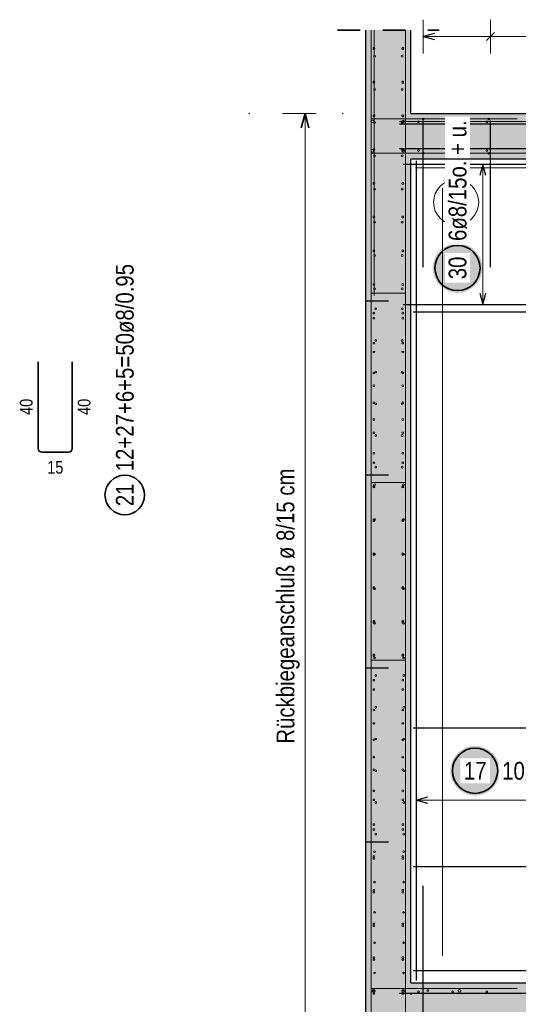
# Model space of a CAD drawing. Header units: millimetres. Extents: x -10.2 to 30.7, y 0 to 21.
# Tile 25 of 40: x 16.5 to 18.7, y 2.3 to 6.7. Entities that reach past the tile are written whole.
import ezdxf

# ---------------------------------------------------------------- set-up
doc = ezdxf.new("R2010")
doc.units = ezdxf.units.MM
doc.linetypes.add('HIDDEN', pattern=[0.375, 0.25, -0.125])
doc.layers.add('nplo Bewehrung', color=7, linetype='Continuous', lineweight=20)
doc.styles.add('Arial Narrow', font='ARIALN.TTF')

msp = doc.modelspace()

# ---------------------------------------------------------------- hatches: boundary and pattern name
at = {"lineweight": 13, "true_color": 0xd7ffd7}
for points in [[(18.2271, 6.611), (18.2271, 6.241), (18.0271, 6.241), (18.0271, 6.611)], [(18.2271, 6.611), (18.2271, 6.241), (18.0271, 6.241), (18.0271, 6.611)], [(18.2271, 6.241), (18.2271, 2.391), (18.0271, 2.391), (18.0271, 6.241)], [(20.2271, 6.241), (20.2271, 6.041), (18.2271, 6.041), (18.2271, 6.241)], [(20.4271, 2.391), (20.4271, 2.141), (18.0271, 2.141), (18.0271, 2.391)]]:
    msp.add_hatch(color=254, dxfattribs=at).paths.add_polyline_path(points)
at = {"lineweight": 25, "true_color": 0xffffff}
for points in [[(18.5435, 5.5569), (18.5435, 5.5607), (18.5433, 5.5646), (18.5429, 5.5684), (18.5425, 5.5722), (18.5419, 5.576), (18.5411, 5.5798), (18.5403, 5.5835), (18.5393, 5.5872), (18.5381, 5.5909), (18.5369, 5.5945), (18.5355, 5.5981), (18.534, 5.6016), (18.5324, 5.6051), (18.5307, 5.6085), (18.5288, 5.6119), (18.5268, 5.6152), (18.5247, 5.6184), (18.5225, 5.6215), (18.5202, 5.6246), (18.5178, 5.6276), (18.5153, 5.6305), (18.5127, 5.6333), (18.5099, 5.636), (18.5071, 5.6386), (18.5042, 5.6411), (18.5013, 5.6436), (18.4982, 5.6459), (18.495, 5.6481), (18.4918, 5.6502), (18.4885, 5.6521), (18.4852, 5.654), (18.4818, 5.6558), (18.4783, 5.6574), (18.4747, 5.6589), (18.4712, 5.6603), (18.4675, 5.6615), (18.4639, 5.6626), (18.4601, 5.6636), (18.4564, 5.6645), (18.4526, 5.6652), (18.4488, 5.6658), (18.445, 5.6663), (18.4412, 5.6666), (18.4374, 5.6668), (18.4335, 5.6669), (18.4297, 5.6668), (18.4259, 5.6666), (18.422, 5.6663), (18.4182, 5.6658), (18.4144, 5.6652), (18.4107, 5.6645), (18.4069, 5.6636), (18.4032, 5.6626), (18.3995, 5.6615), (18.3959, 5.6603), (18.3923, 5.6589), (18.3888, 5.6574), (18.3853, 5.6558), (18.3819, 5.654), (18.3785, 5.6521), (18.3752, 5.6502), (18.372, 5.6481), (18.3689, 5.6459), (18.3658, 5.6436), (18.3628, 5.6411), (18.3599, 5.6386), (18.3571, 5.636), (18.3544, 5.6333), (18.3518, 5.6305), (18.3493, 5.6276), (18.3469, 5.6246), (18.3445, 5.6215), (18.3423, 5.6184), (18.3402, 5.6152), (18.3383, 5.6119), (18.3364, 5.6085), (18.3347, 5.6051), (18.333, 5.6016), (18.3315, 5.5981), (18.3302, 5.5945), (18.3289, 5.5909), (18.3278, 5.5872), (18.3268, 5.5835), (18.3259, 5.5798), (18.3252, 5.576), (18.3246, 5.5722), (18.3241, 5.5684), (18.3238, 5.5646), (18.3236, 5.5607), (18.3235, 5.5569), (18.3236, 5.553), (18.3238, 5.5492), (18.3241, 5.5454), (18.3246, 5.5416), (18.3252, 5.5378), (18.3259, 5.534), (18.3268, 5.5303), (18.3278, 5.5266), (18.3289, 5.5229), (18.3302, 5.5193), (18.3315, 5.5157), (18.333, 5.5121), (18.3347, 5.5087), (18.3364, 5.5052), (18.3383, 5.5019), (18.3402, 5.4986), (18.3423, 5.4954), (18.3445, 5.4922), (18.3469, 5.4892), (18.3493, 5.4862), (18.3518, 5.4833), (18.3544, 5.4805), (18.3571, 5.4778), (18.3599, 5.4751), (18.3628, 5.4726), (18.3658, 5.4702), (18.3689, 5.4679), (18.372, 5.4657), (18.3752, 5.4636), (18.3785, 5.4616), (18.3819, 5.4598), (18.3853, 5.458), (18.3888, 5.4564), (18.3923, 5.4549), (18.3959, 5.4535), (18.3995, 5.4523), (18.4032, 5.4511), (18.4069, 5.4502), (18.4107, 5.4493), (18.4144, 5.4486), (18.4182, 5.448), (18.422, 5.4475), (18.4259, 5.4472), (18.4297, 5.447), (18.4335, 5.4469), (18.4374, 5.447), (18.4412, 5.4472), (18.445, 5.4475), (18.4488, 5.448), (18.4526, 5.4486), (18.4564, 5.4493), (18.4601, 5.4502), (18.4639, 5.4511), (18.4675, 5.4523), (18.4712, 5.4535), (18.4747, 5.4549), (18.4783, 5.4564), (18.4818, 5.458), (18.4852, 5.4598), (18.4885, 5.4616), (18.4918, 5.4636), (18.495, 5.4657), (18.4982, 5.4679), (18.5013, 5.4702), (18.5042, 5.4726), (18.5071, 5.4751), (18.5099, 5.4778), (18.5127, 5.4805), (18.5153, 5.4833), (18.5178, 5.4862), (18.5202, 5.4892), (18.5225, 5.4922), (18.5247, 5.4954), (18.5268, 5.4986), (18.5288, 5.5019), (18.5307, 5.5052), (18.5324, 5.5087), (18.534, 5.5121), (18.5355, 5.5157), (18.5369, 5.5193), (18.5381, 5.5229), (18.5393, 5.5266), (18.5403, 5.5303), (18.5411, 5.534), (18.5419, 5.5378), (18.5425, 5.5416), (18.5429, 5.5454), (18.5433, 5.5492)], [(18.6214, 3.3306), (18.6213, 3.3344), (18.6211, 3.3382), (18.6208, 3.3421), (18.6203, 3.3459), (18.6197, 3.3497), (18.619, 3.3534), (18.6181, 3.3572), (18.6171, 3.3609), (18.616, 3.3646), (18.6147, 3.3682), (18.6133, 3.3718), (18.6118, 3.3753), (18.6102, 3.3788), (18.6085, 3.3822), (18.6066, 3.3856), (18.6046, 3.3889), (18.6025, 3.3921), (18.6003, 3.3952), (18.598, 3.3983), (18.5956, 3.4013), (18.5931, 3.4042), (18.5905, 3.407), (18.5878, 3.4097), (18.585, 3.4123), (18.5821, 3.4148), (18.5791, 3.4172), (18.576, 3.4196), (18.5729, 3.4218), (18.5696, 3.4239), (18.5664, 3.4258), (18.563, 3.4277), (18.5596, 3.4294), (18.5561, 3.4311), (18.5526, 3.4326), (18.549, 3.4339), (18.5453, 3.4352), (18.5417, 3.4363), (18.538, 3.4373), (18.5342, 3.4382), (18.5305, 3.4389), (18.5267, 3.4395), (18.5229, 3.44), (18.519, 3.4403), (18.5152, 3.4405), (18.5114, 3.4406), (18.5075, 3.4405), (18.5037, 3.4403), (18.4999, 3.44), (18.496, 3.4395), (18.4923, 3.4389), (18.4885, 3.4382), (18.4847, 3.4373), (18.481, 3.4363), (18.4774, 3.4352), (18.4737, 3.4339), (18.4701, 3.4326), (18.4666, 3.4311), (18.4631, 3.4294), (18.4597, 3.4277), (18.4564, 3.4258), (18.4531, 3.4239), (18.4498, 3.4218), (18.4467, 3.4196), (18.4436, 3.4172), (18.4406, 3.4148), (18.4378, 3.4123), (18.4349, 3.4097), (18.4322, 3.407), (18.4296, 3.4042), (18.4271, 3.4013), (18.4247, 3.3983), (18.4224, 3.3952), (18.4202, 3.3921), (18.4181, 3.3889), (18.4161, 3.3856), (18.4142, 3.3822), (18.4125, 3.3788), (18.4109, 3.3753), (18.4094, 3.3718), (18.408, 3.3682), (18.4067, 3.3646), (18.4056, 3.3609), (18.4046, 3.3572), (18.4038, 3.3534), (18.403, 3.3497), (18.4024, 3.3459), (18.402, 3.3421), (18.4016, 3.3382), (18.4014, 3.3344), (18.4014, 3.3306), (18.4014, 3.3267), (18.4016, 3.3229), (18.402, 3.3191), (18.4024, 3.3153), (18.403, 3.3115), (18.4038, 3.3077), (18.4046, 3.304), (18.4056, 3.3002), (18.4067, 3.2966), (18.408, 3.2929), (18.4094, 3.2894), (18.4109, 3.2858), (18.4125, 3.2823), (18.4142, 3.2789), (18.4161, 3.2756), (18.4181, 3.2723), (18.4202, 3.2691), (18.4224, 3.2659), (18.4247, 3.2628), (18.4271, 3.2599), (18.4296, 3.257), (18.4322, 3.2542), (18.4349, 3.2514), (18.4378, 3.2488), (18.4406, 3.2463), (18.4436, 3.2439), (18.4467, 3.2416), (18.4498, 3.2394), (18.4531, 3.2373), (18.4564, 3.2353), (18.4597, 3.2334), (18.4631, 3.2317), (18.4666, 3.2301), (18.4701, 3.2286), (18.4737, 3.2272), (18.4774, 3.2259), (18.481, 3.2248), (18.4847, 3.2238), (18.4885, 3.223), (18.4923, 3.2222), (18.496, 3.2216), (18.4999, 3.2212), (18.5037, 3.2208), (18.5075, 3.2206), (18.5114, 3.2206), (18.5152, 3.2206), (18.519, 3.2208), (18.5229, 3.2212), (18.5267, 3.2216), (18.5305, 3.2222), (18.5342, 3.223), (18.538, 3.2238), (18.5417, 3.2248), (18.5453, 3.2259), (18.549, 3.2272), (18.5526, 3.2286), (18.5561, 3.2301), (18.5596, 3.2317), (18.563, 3.2334), (18.5664, 3.2353), (18.5696, 3.2373), (18.5729, 3.2394), (18.576, 3.2416), (18.5791, 3.2439), (18.5821, 3.2463), (18.585, 3.2488), (18.5878, 3.2514), (18.5905, 3.2542), (18.5931, 3.257), (18.5956, 3.2599), (18.598, 3.2628), (18.6003, 3.2659), (18.6025, 3.2691), (18.6046, 3.2723), (18.6066, 3.2756), (18.6085, 3.2789), (18.6102, 3.2823), (18.6118, 3.2858), (18.6133, 3.2894), (18.6147, 3.2929), (18.616, 3.2966), (18.6171, 3.3002), (18.6181, 3.304), (18.619, 3.3077), (18.6197, 3.3115), (18.6203, 3.3153), (18.6208, 3.3191), (18.6211, 3.3229)]]:
    msp.add_hatch(color=7, dxfattribs=at).paths.add_polyline_path(points)

# ---------------------------------------------------------------- linework, layer by layer
at = {"color": 5, "linetype": 'Continuous', "lineweight": 18}
for p, q in [((18.2811, 6.6568), (18.2811, 6.5068)), ((18.5791, 6.6568), (18.5791, 6.5068)), ((18.2811, 6.5818), (19.4731, 6.5818)), ((18.6209, 6.017), (18.4709, 6.017)), ((18.5459, 6.017), (18.5459, 5.395)), ((18.4709, 5.395), (18.6209, 5.395)), ((18.2511, 3.275), (18.2511, 3.125)), ((18.2511, 3.2), (19.5231, 3.2))]:
    msp.add_line(p, q, dxfattribs=at)
at = {"color": 2, "linetype": 'HIDDEN', "lineweight": 35, "ltscale": 0.25}
msp.add_line((17.9021, 6.611), (18.3521, 6.611), dxfattribs=at)
at = {"color": 3, "linetype": 'Continuous', "lineweight": 25}
for p, q in [((18.0271, 6.241), (18.0271, 6.611)), ((18.2271, 6.241), (18.2271, 6.611)), ((18.3311, 6.5952), (18.2811, 6.5818)), ((18.5968, 6.5995), (18.5614, 6.5641)), ((18.2811, 6.5818), (18.3311, 6.5684)), ((18.0271, 2.391), (18.0271, 6.241)), ((18.1771, 6.195), (20.3271, 6.195)), ((18.2811, 5.561), (18.2811, 6.211)), ((18.5791, 5.561), (18.5791, 6.211)), ((18.1771, 6.087), (20.3271, 6.087)), ((18.2271, 2.391), (18.2271, 6.041)), ((18.2511, 2.401), (18.2511, 6.031)), ((18.1921, 6.017), (19.4921, 6.017)), ((18.5459, 6.017), (18.5325, 5.967)), ((18.5593, 5.967), (18.5459, 6.017)), ((18.5325, 5.445), (18.5459, 5.395)), ((18.5459, 5.395), (18.5593, 5.445)), ((18.1921, 5.395), (19.4921, 5.395)), ((20.2171, 5.362), (18.2371, 5.362)), ((20.2171, 3.5197), (18.2371, 3.5197)), ((18.3011, 3.2134), (18.2511, 3.2)), ((18.2511, 3.2), (18.3011, 3.1866)), ((20.2171, 2.9056), (18.2371, 2.9056)), ((18.2811, 2.171), (18.2811, 2.821)), ((20.2171, 2.445), (18.2371, 2.445)), ((18.0271, 2.141), (18.0271, 2.391)), ((18.2271, 2.391), (20.2271, 2.391)), ((18.1771, 2.345), (20.3271, 2.345))]:
    msp.add_line(p, q, dxfattribs=at)
at = {"color": 6, "linetype": 'Continuous', "lineweight": 13}
for p, q in [((17.8079, 6.241), (17.6579, 6.241)), ((17.7579, 2.141), (17.7579, 6.241))]:
    msp.add_line(p, q, dxfattribs=at)
at = {"color": 2, "linetype": 'Continuous', "lineweight": 35}
for p, q in [((17.7579, 6.241), (17.7411, 6.1785)), ((17.7746, 6.1785), (17.7579, 6.241)), ((16.5761, 5.1419), (16.5761, 4.7579)), ((16.7261, 4.7579), (16.7261, 5.1419)), ((16.5921, 4.7419), (16.7101, 4.7419))]:
    msp.add_line(p, q, dxfattribs=at)
at = {"color": 9, "linetype": 'Continuous', "lineweight": 0}
for p, q in [((18.1771, 6.206), (20.3271, 6.206)), ((18.4494, 6.0231), (18.4052, 5.9789)), ((18.4273, 5.9481), (18.4273, 6.026)), ((19.5471, 6.001), (18.2471, 6.001))]:
    msp.add_line(p, q, dxfattribs=at)
at = {"color": 3, "linetype": 'HIDDEN', "lineweight": 25, "ltscale": 0.25}
for p, q in [((18.0271, 5.411), (18.2271, 5.411)), ((18.0271, 4.641), (18.2271, 4.641)), ((18.0271, 3.786), (18.2271, 3.786)), ((18.0271, 3.016), (18.2271, 3.016))]:
    msp.add_line(p, q, dxfattribs=at)
at = {"color": 9, "linetype": 'Continuous', "lineweight": 0}
for centre, radius in [((17.5107, 6.241), 0.00111), ((17.9249, 6.241), 0.00111), ((18.2271, 5.991), 0.00111), ((18.4273, 5.8481), 0.1), ((18.2271, 2.341), 0.00111)]:
    msp.add_circle(centre, radius, dxfattribs=at)
at = {"color": 2, "linetype": 'Continuous', "lineweight": 35}
for centre, radius in [((18.4335, 5.5569), 0.1), ((16.9593, 4.5519), 0.0875), ((18.5114, 3.3306), 0.1)]:
    msp.add_circle(centre, radius, dxfattribs=at)
for centre, start, end in [((16.5921, 4.7579), 180, 270), ((16.7101, 4.7579), 270, 0)]:
    msp.add_arc(centre, 0.016, start, end, dxfattribs=at)
at = {"layer": 'nplo Bewehrung', "color": 9, "linetype": 'Continuous', "lineweight": 0}
for p, q in [((18.0511, 2.4376), (18.0511, 6.611)), ((18.0638, 5.436), (18.0638, 6.611)), ((18.2031, 2.4376), (18.2031, 6.611)), ((18.0511, 6.065), (18.0511, 6.217)), ((18.0511, 6.217), (18.6971, 6.217)), ((18.6971, 6.065), (18.0511, 6.065)), ((18.2371, 6.065), (20.2171, 6.065)), ((18.2371, 6.065), (20.2171, 6.065)), ((18.0511, 5.841), (18.0511, 5.445)), ((18.2031, 5.445), (18.2031, 5.841)), ((18.0511, 5.445), (18.2031, 5.445)), ((18.2031, 4.607), (18.0511, 4.607)), ((18.0511, 4.607), (18.0511, 3.961)), ((18.2031, 4.607), (18.0511, 4.607)), ((18.0511, 4.607), (18.0511, 3.961)), ((18.2031, 3.961), (18.2031, 4.607)), ((18.2031, 3.961), (18.2031, 4.607)), ((18.0511, 3.82), (18.0511, 4.466)), ((18.0511, 3.82), (18.0511, 4.466)), ((18.2031, 4.466), (18.2031, 3.82)), ((18.2031, 4.466), (18.2031, 3.82)), ((18.2031, 3.82), (18.0511, 3.82)), ((18.2031, 3.82), (18.0511, 3.82)), ((18.0511, 2.165), (18.0511, 2.811)), ((18.0511, 2.165), (18.0511, 2.811)), ((18.2031, 2.811), (18.2031, 2.165)), ((18.2031, 2.811), (18.2031, 2.165)), ((18.0511, 2.165), (18.0511, 2.367)), ((18.0511, 2.367), (18.6971, 2.367))]:
    msp.add_line(p, q, dxfattribs=at)
for centre, radius in [((18.0631, 6.5309), 0.004), ((18.0631, 6.5309), 0.004), ((18.0631, 6.5277), 0.004), ((18.0631, 6.5277), 0.004), ((18.0661, 6.4954), 0.004), ((18.0661, 6.4954), 0.004), ((18.1881, 6.4954), 0.004), ((18.1881, 6.4954), 0.004), ((18.1911, 6.5309), 0.004), ((18.1911, 6.5309), 0.004), ((18.1911, 6.5277), 0.004), ((18.1911, 6.5277), 0.004), ((18.0631, 6.3813), 0.004), ((18.0631, 6.3813), 0.004), ((18.0631, 6.3786), 0.004), ((18.0631, 6.3786), 0.004), ((18.1911, 6.3813), 0.004), ((18.1911, 6.3813), 0.004), ((18.1911, 6.3786), 0.004), ((18.1911, 6.3786), 0.004), ((18.0661, 6.3482), 0.004), ((18.0661, 6.3482), 0.004), ((18.1881, 6.3482), 0.004), ((18.1881, 6.3482), 0.004), ((18.0631, 6.2318), 0.004), ((18.0631, 6.2318), 0.004), ((18.1911, 6.2318), 0.004), ((18.1911, 6.2318), 0.004), ((18.0571, 6.206), 0.006), ((18.0571, 6.206), 0.006), ((18.0631, 6.2296), 0.004), ((18.0631, 6.2296), 0.004), ((18.0661, 6.201), 0.004), ((18.0661, 6.201), 0.004), ((18.1881, 6.201), 0.004), ((18.1881, 6.201), 0.004), ((18.1921, 6.206), 0.006), ((18.1921, 6.206), 0.006), ((18.1911, 6.2296), 0.004), ((18.1911, 6.2296), 0.004), ((18.2611, 6.205), 0.004), ((18.2611, 6.205), 0.004), ((18.2811, 6.217), 0.004), ((18.2811, 6.217), 0.004), ((18.412, 6.205), 0.004), ((18.412, 6.205), 0.004), ((18.4266, 6.217), 0.004), ((18.4266, 6.217), 0.004), ((18.5628, 6.205), 0.004), ((18.5628, 6.205), 0.004), ((18.5722, 6.217), 0.004), ((18.5722, 6.217), 0.004), ((18.0571, 6.076), 0.006), ((18.0571, 6.076), 0.006), ((18.0631, 6.0823), 0.004), ((18.0631, 6.0823), 0.004), ((18.0631, 6.0805), 0.004), ((18.0631, 6.0805), 0.004), ((18.1921, 6.076), 0.006), ((18.1921, 6.076), 0.006), ((18.1911, 6.0823), 0.004), ((18.1911, 6.0823), 0.004), ((18.1911, 6.0805), 0.004), ((18.1911, 6.0805), 0.004), ((18.2611, 6.077), 0.004), ((18.2611, 6.077), 0.004), ((18.2811, 6.065), 0.004), ((18.2811, 6.065), 0.004), ((18.412, 6.077), 0.004), ((18.412, 6.077), 0.004), ((18.4266, 6.065), 0.004), ((18.4266, 6.065), 0.004), ((18.5628, 6.077), 0.004), ((18.5628, 6.077), 0.004), ((18.5722, 6.065), 0.004), ((18.5722, 6.065), 0.004), ((18.0661, 6.0538), 0.004), ((18.0661, 6.0538), 0.004), ((18.1881, 6.0538), 0.004), ((18.1881, 6.0538), 0.004), ((18.0631, 5.9328), 0.004), ((18.0631, 5.9328), 0.004), ((18.0631, 5.9314), 0.004), ((18.0631, 5.9314), 0.004), ((18.1911, 5.9328), 0.004), ((18.1911, 5.9328), 0.004), ((18.1911, 5.9314), 0.004), ((18.1911, 5.9314), 0.004), ((18.0661, 5.9066), 0.004), ((18.0661, 5.9066), 0.004), ((18.1881, 5.9066), 0.004), ((18.1881, 5.9066), 0.004), ((18.0631, 5.7833), 0.004), ((18.0631, 5.7833), 0.004), ((18.0631, 5.7824), 0.004), ((18.0631, 5.7824), 0.004), ((18.0661, 5.7594), 0.004), ((18.0661, 5.7594), 0.004), ((18.1881, 5.7594), 0.004), ((18.1881, 5.7594), 0.004), ((18.1911, 5.7833), 0.004), ((18.1911, 5.7833), 0.004), ((18.1911, 5.7824), 0.004), ((18.1911, 5.7824), 0.004), ((18.0631, 5.6338), 0.004), ((18.0631, 5.6338), 0.004), ((18.0631, 5.6333), 0.004), ((18.0631, 5.6333), 0.004), ((18.1911, 5.6338), 0.004), ((18.1911, 5.6338), 0.004), ((18.1911, 5.6333), 0.004), ((18.1911, 5.6333), 0.004), ((18.0661, 5.6122), 0.004), ((18.0661, 5.6122), 0.004), ((18.1881, 5.6122), 0.004), ((18.1881, 5.6122), 0.004), ((18.0631, 5.4843), 0.004), ((18.0631, 5.4843), 0.004), ((18.0631, 5.4843), 0.004), ((18.0631, 5.4843), 0.004), ((18.0661, 5.465), 0.004), ((18.0661, 5.465), 0.004), ((18.1881, 5.465), 0.004), ((18.1881, 5.465), 0.004), ((18.1911, 5.4843), 0.004), ((18.1911, 5.4843), 0.004), ((18.1911, 5.4843), 0.004), ((18.1911, 5.4843), 0.004), ((18.0711, 5.377), 0.004), ((18.0711, 5.377), 0.004), ((18.188, 5.377), 0.004), ((18.188, 5.377), 0.004), ((18.0631, 5.357), 0.004), ((18.0631, 5.357), 0.004), ((18.0631, 5.3347), 0.004), ((18.0631, 5.3347), 0.004), ((18.1911, 5.357), 0.004), ((18.1911, 5.357), 0.004), ((18.1911, 5.3347), 0.004), ((18.1911, 5.3347), 0.004), ((18.0711, 5.2366), 0.004), ((18.0711, 5.2366), 0.004), ((18.188, 5.2366), 0.004), ((18.188, 5.2366), 0.004), ((18.0631, 5.2246), 0.004), ((18.0631, 5.2246), 0.004), ((18.0631, 5.1852), 0.004), ((18.0631, 5.1852), 0.004), ((18.1911, 5.2246), 0.004), ((18.1911, 5.2246), 0.004), ((18.1911, 5.1852), 0.004), ((18.1911, 5.1852), 0.004), ((18.0631, 5.0922), 0.004), ((18.0631, 5.0922), 0.004), ((18.0711, 5.0962), 0.004), ((18.0711, 5.0962), 0.004), ((18.188, 5.0962), 0.004), ((18.188, 5.0962), 0.004), ((18.1911, 5.0922), 0.004), ((18.1911, 5.0922), 0.004), ((18.0631, 5.0357), 0.004), ((18.0631, 5.0357), 0.004), ((18.1911, 5.0357), 0.004), ((18.1911, 5.0357), 0.004), ((18.0631, 4.9598), 0.004), ((18.0631, 4.9598), 0.004), ((18.0711, 4.9558), 0.004), ((18.0711, 4.9558), 0.004), ((18.188, 4.9558), 0.004), ((18.188, 4.9558), 0.004), ((18.1911, 4.9598), 0.004), ((18.1911, 4.9598), 0.004), ((18.0631, 4.8862), 0.004), ((18.0631, 4.8862), 0.004), ((18.1911, 4.8862), 0.004), ((18.1911, 4.8862), 0.004), ((18.0631, 4.8274), 0.004), ((18.0631, 4.8274), 0.004), ((18.0711, 4.8154), 0.004), ((18.0711, 4.8154), 0.004), ((18.188, 4.8154), 0.004), ((18.188, 4.8154), 0.004), ((18.1911, 4.8274), 0.004), ((18.1911, 4.8274), 0.004), ((18.0631, 4.7367), 0.004), ((18.0631, 4.7367), 0.004), ((18.1911, 4.7367), 0.004), ((18.1911, 4.7367), 0.004), ((18.0631, 4.695), 0.004), ((18.0631, 4.695), 0.004), ((18.0711, 4.675), 0.004), ((18.0711, 4.675), 0.004), ((18.188, 4.675), 0.004), ((18.188, 4.675), 0.004), ((18.1911, 4.695), 0.004), ((18.1911, 4.695), 0.004), ((18.0631, 4.5899), 0.004), ((18.0631, 4.5899), 0.004), ((18.0631, 4.5872), 0.004), ((18.0631, 4.5872), 0.004), ((18.0661, 4.597), 0.004), ((18.0661, 4.597), 0.004), ((18.1911, 4.5899), 0.004), ((18.1911, 4.5899), 0.004), ((18.1911, 4.5872), 0.004), ((18.1911, 4.5872), 0.004), ((18.1947, 4.597), 0.004), ((18.1947, 4.597), 0.004), ((18.0631, 4.4409), 0.004), ((18.0631, 4.4409), 0.004), ((18.0631, 4.4377), 0.004), ((18.0631, 4.4377), 0.004), ((18.0661, 4.4436), 0.004), ((18.0661, 4.4436), 0.004), ((18.1911, 4.4409), 0.004), ((18.1911, 4.4409), 0.004), ((18.1911, 4.4377), 0.004), ((18.1911, 4.4377), 0.004), ((18.1947, 4.4436), 0.004), ((18.1947, 4.4436), 0.004), ((18.0631, 4.2918), 0.004), ((18.0631, 4.2918), 0.004), ((18.0631, 4.2882), 0.004), ((18.0631, 4.2882), 0.004), ((18.0661, 4.2902), 0.004), ((18.0661, 4.2902), 0.004), ((18.1911, 4.2918), 0.004), ((18.1911, 4.2918), 0.004), ((18.1911, 4.2882), 0.004), ((18.1911, 4.2882), 0.004), ((18.1947, 4.2902), 0.004), ((18.1947, 4.2902), 0.004), ((18.0631, 4.1427), 0.004), ((18.0631, 4.1427), 0.004), ((18.0631, 4.1386), 0.004), ((18.0631, 4.1386), 0.004), ((18.1911, 4.1427), 0.004), ((18.1911, 4.1427), 0.004), ((18.1911, 4.1386), 0.004), ((18.1911, 4.1386), 0.004), ((18.0661, 4.1368), 0.004), ((18.0661, 4.1368), 0.004), ((18.1947, 4.1368), 0.004), ((18.1947, 4.1368), 0.004), ((18.0631, 3.9937), 0.004), ((18.0631, 3.9937), 0.004), ((18.0631, 3.9891), 0.004), ((18.0631, 3.9891), 0.004), ((18.0661, 3.9834), 0.004), ((18.0661, 3.9834), 0.004), ((18.1911, 3.9937), 0.004), ((18.1911, 3.9937), 0.004), ((18.1911, 3.9891), 0.004), ((18.1911, 3.9891), 0.004), ((18.1947, 3.9834), 0.004), ((18.1947, 3.9834), 0.004), ((18.0631, 3.8446), 0.004), ((18.0631, 3.8446), 0.004), ((18.0631, 3.8396), 0.004), ((18.0631, 3.8396), 0.004), ((18.1911, 3.8446), 0.004), ((18.1911, 3.8446), 0.004), ((18.1911, 3.8396), 0.004), ((18.1911, 3.8396), 0.004), ((18.0661, 3.83), 0.004), ((18.0661, 3.83), 0.004), ((18.1947, 3.83), 0.004), ((18.1947, 3.83), 0.004), ((18.0711, 3.752), 0.004), ((18.0711, 3.752), 0.004), ((18.1954, 3.752), 0.004), ((18.1954, 3.752), 0.004), ((18.0631, 3.732), 0.004), ((18.0631, 3.732), 0.004), ((18.1911, 3.732), 0.004), ((18.1911, 3.732), 0.004), ((18.0631, 3.6901), 0.004), ((18.0631, 3.6901), 0.004), ((18.1911, 3.6901), 0.004), ((18.1911, 3.6901), 0.004), ((18.0631, 3.5996), 0.004), ((18.0631, 3.5996), 0.004), ((18.0711, 3.6116), 0.004), ((18.0711, 3.6116), 0.004), ((18.1911, 3.5996), 0.004), ((18.1911, 3.5996), 0.004), ((18.1954, 3.6116), 0.004), ((18.1954, 3.6116), 0.004), ((18.0631, 3.5406), 0.004), ((18.0631, 3.5406), 0.004), ((18.1911, 3.5406), 0.004), ((18.1911, 3.5406), 0.004), ((18.0631, 3.4672), 0.004), ((18.0631, 3.4672), 0.004), ((18.0711, 3.4712), 0.004), ((18.0711, 3.4712), 0.004), ((18.1911, 3.4672), 0.004), ((18.1911, 3.4672), 0.004), ((18.1954, 3.4712), 0.004), ((18.1954, 3.4712), 0.004), ((18.0631, 3.3911), 0.004), ((18.0631, 3.3911), 0.004), ((18.1911, 3.3911), 0.004), ((18.1911, 3.3911), 0.004), ((18.0631, 3.3348), 0.004), ((18.0631, 3.3348), 0.004), ((18.0711, 3.3308), 0.004), ((18.0711, 3.3308), 0.004), ((18.1911, 3.3348), 0.004), ((18.1911, 3.3348), 0.004), ((18.1954, 3.3308), 0.004), ((18.1954, 3.3308), 0.004), ((18.0631, 3.2416), 0.004), ((18.0631, 3.2416), 0.004), ((18.1911, 3.2416), 0.004), ((18.1911, 3.2416), 0.004), ((18.0631, 3.2024), 0.004), ((18.0631, 3.2024), 0.004), ((18.0711, 3.1904), 0.004), ((18.0711, 3.1904), 0.004), ((18.1911, 3.2024), 0.004), ((18.1911, 3.2024), 0.004), ((18.1954, 3.1904), 0.004), ((18.1954, 3.1904), 0.004), ((18.0631, 3.0921), 0.004), ((18.0631, 3.0921), 0.004), ((18.1911, 3.0921), 0.004), ((18.1911, 3.0921), 0.004), ((18.0631, 3.07), 0.004), ((18.0631, 3.07), 0.004), ((18.0711, 3.05), 0.004), ((18.0711, 3.05), 0.004), ((18.1911, 3.07), 0.004), ((18.1911, 3.07), 0.004), ((18.1954, 3.05), 0.004), ((18.1954, 3.05), 0.004), ((18.0661, 2.972), 0.004), ((18.0661, 2.972), 0.004), ((18.1949, 2.972), 0.004), ((18.1949, 2.972), 0.004), ((18.0631, 2.9503), 0.004), ((18.0631, 2.9503), 0.004), ((18.0631, 2.9425), 0.004), ((18.0631, 2.9425), 0.004), ((18.1911, 2.9503), 0.004), ((18.1911, 2.9503), 0.004), ((18.1911, 2.9425), 0.004), ((18.1911, 2.9425), 0.004), ((18.0661, 2.8377), 0.004), ((18.0661, 2.8377), 0.004), ((18.1949, 2.8377), 0.004), ((18.1949, 2.8377), 0.004), ((18.0631, 2.8012), 0.004), ((18.0631, 2.8012), 0.004), ((18.0631, 2.793), 0.004), ((18.0631, 2.793), 0.004), ((18.1911, 2.8012), 0.004), ((18.1911, 2.8012), 0.004), ((18.1911, 2.793), 0.004), ((18.1911, 2.793), 0.004), ((18.0661, 2.7035), 0.004), ((18.0661, 2.7035), 0.004), ((18.1949, 2.7035), 0.004), ((18.1949, 2.7035), 0.004), ((18.0631, 2.6521), 0.004), ((18.0631, 2.6521), 0.004), ((18.0631, 2.6435), 0.004), ((18.0631, 2.6435), 0.004), ((18.1911, 2.6521), 0.004), ((18.1911, 2.6521), 0.004), ((18.1911, 2.6435), 0.004), ((18.1911, 2.6435), 0.004), ((18.0661, 2.5692), 0.004), ((18.0661, 2.5692), 0.004), ((18.1949, 2.5692), 0.004), ((18.1949, 2.5692), 0.004), ((18.0631, 2.5031), 0.004), ((18.0631, 2.5031), 0.004), ((18.0631, 2.494), 0.004), ((18.0631, 2.494), 0.004), ((18.1911, 2.5031), 0.004), ((18.1911, 2.5031), 0.004), ((18.1911, 2.494), 0.004), ((18.1911, 2.494), 0.004), ((18.0661, 2.435), 0.004), ((18.0661, 2.435), 0.004), ((18.1949, 2.435), 0.004), ((18.1949, 2.435), 0.004), ((18.0621, 2.356), 0.006), ((18.0621, 2.356), 0.006), ((18.0631, 2.354), 0.004), ((18.0631, 2.354), 0.004), ((18.1921, 2.356), 0.006), ((18.1921, 2.356), 0.006), ((18.1911, 2.354), 0.004), ((18.1911, 2.354), 0.004), ((18.2611, 2.352), 0.004), ((18.2611, 2.352), 0.004), ((18.3021, 2.357), 0.004), ((18.3021, 2.357), 0.004), ((18.412, 2.352), 0.004), ((18.412, 2.352), 0.004), ((18.4421, 2.356), 0.006), ((18.4421, 2.356), 0.006), ((18.5628, 2.352), 0.004), ((18.5628, 2.352), 0.004), ((18.0631, 2.3445), 0.004), ((18.0631, 2.3445), 0.004), ((18.1911, 2.3445), 0.004), ((18.1911, 2.3445), 0.004)]:
    msp.add_circle(centre, radius, dxfattribs=at)

# ---------------------------------------------------------------- texts
at = {"color": 2, "lineweight": 35, "style": 'Arial Narrow'}
msp.add_text('Rückbiegeanschluß ø 8/15 cm', height=0.07875, rotation=90, dxfattribs=at).set_placement((17.7105, 3.4505))
at = {"color": 9, "lineweight": 0, "insert": (18.3879, 5.7985), "char_height": 0.07875, "attachment_point": 1, "rotation": 90, "line_spacing_factor": 0.9, "style": 'Arial Narrow'}
msp.add_mtext('30', dxfattribs=at)
at = {"color": 2, "lineweight": 35, "char_height": 0.07875, "attachment_point": 1, "rotation": 90, "line_spacing_factor": 0.9, "style": 'Arial Narrow'}
for s, insert in [('12+27+6+5=50ø8/0.95', (16.92, 4.6569)), ('21', (16.92, 4.5023))]:
    msp.add_mtext(s, dxfattribs=dict(at, insert=insert))
at = {"color": 3, "lineweight": 25, "char_height": 0.05625, "attachment_point": 1, "rotation": 90, "line_spacing_factor": 0.9, "style": 'Arial Narrow'}
for insert in [(16.4949, 4.9064), (16.7511, 4.9064)]:
    msp.add_mtext('40', dxfattribs=dict(at, insert=insert))
at = {"color": 3, "lineweight": 25, "insert": (16.6157, 4.7028), "char_height": 0.05625, "attachment_point": 1, "line_spacing_factor": 0.9, "style": 'Arial Narrow'}
msp.add_mtext('15', dxfattribs=at)

# ---------------------------------------------------------------- next in the draw order: texts
at = {"color": 2, "lineweight": 35, "char_height": 0.07875, "attachment_point": 1, "rotation": 90, "line_spacing_factor": 0.9, "style": 'Arial Narrow', "bg_fill": 3, "box_fill_scale": 1.2, "bg_fill_color": 256, "bg_fill_true_color": 13158600, "bg_fill_transparency": 0}
for s, insert in [('6ø8/15o. + u.', (18.3942, 5.6769)), ('30', (18.3942, 5.5073))]:
    msp.add_mtext(s, dxfattribs=dict(at, insert=insert))
at = {"color": 2, "lineweight": 35, "char_height": 0.07875, "attachment_point": 1, "line_spacing_factor": 0.9, "style": 'Arial Narrow', "bg_fill": 3, "box_fill_scale": 1.2, "bg_fill_color": 256, "bg_fill_true_color": 13158600, "bg_fill_transparency": 0}
for s, insert in [('17', (18.4617, 3.3699)), ('10ø8/15 o. + u.', (18.6314, 3.3699))]:
    msp.add_mtext(s, dxfattribs=dict(at, insert=insert))

# ---------------------------------------------------------------- next in the draw order: linework, layer by layer
at = {"color": 3, "linetype": 'Continuous', "lineweight": 25}
for p, q in [((18.2271, 6.241), (20.2271, 6.241)), ((18.2271, 6.041), (20.2271, 6.041))]:
    msp.add_line(p, q, dxfattribs=at)
at = {"layer": 'nplo Bewehrung', "color": 9, "linetype": 'Continuous', "lineweight": 0}
msp.add_line((18.3663, 2.511), (18.3663, 5.911), dxfattribs=at)

doc.saveas('drawing.dxf')
